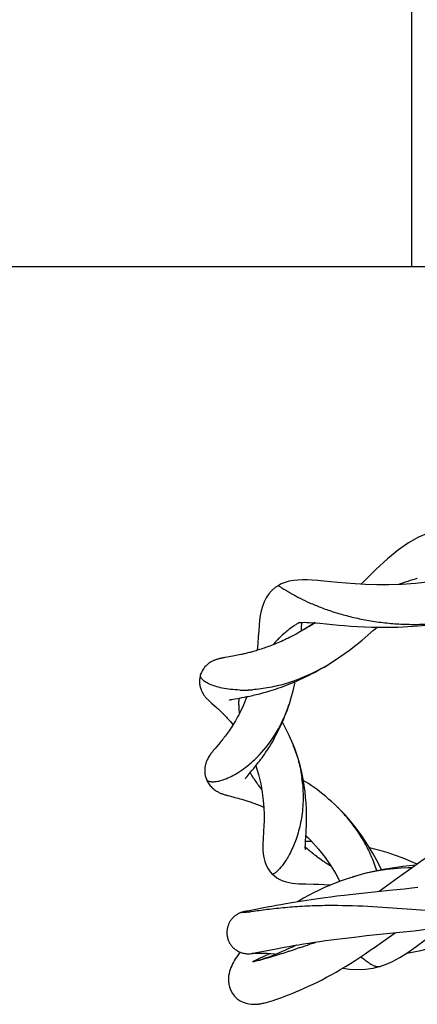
# Model space of a CAD drawing. Header units: millimetres. Extents: x 7 to 58.8, y 23.4 to 69.8.
# Tile 2 of 4: x 33.7 to 43.1, y 23.4 to 46.6. Entities that reach past the tile are written whole.
import ezdxf

# ---------------------------------------------------------------- set-up
doc = ezdxf.new("R2010")
doc.units = ezdxf.units.MM
doc.header["$LTSCALE"] = 6.046184
doc.layers.add('00_COMPONENTS', color=7, linetype='CONTINUOUS')

msp = doc.modelspace()

# ---------------------------------------------------------------- linework, layer by layer
at = {"layer": '00_COMPONENTS', "color": 7, "linetype": 'Continuous'}
for p, q in [((42.964, 40.789), (42.964, 69.789)), ((6.964, 40.789), (49.916, 40.789)), ((43.064, 33.439), (43.044, 33.433)), ((43.065, 33.438), (43.045, 33.432)), ((39.814, 33.276), (39.814, 33.276)), ((42.789, 33.354), (42.743, 33.339)), ((42.808, 33.358), (42.744, 33.338)), ((42.806, 33.359), (42.789, 33.354)), ((40.369, 32.314), (40.376, 32.372)), ((40.376, 32.372), (40.382, 32.413)), ((40.423, 32.242), (40.376, 32.214)), ((40.434, 32.249), (40.423, 32.242)), ((40.579, 32.339), (40.434, 32.249)), ((40.679, 32.408), (40.579, 32.339)), ((40.639, 32.369), (40.6, 32.346)), ((40.641, 32.37), (40.601, 32.347)), ((40.794, 32.391), (41.242, 32.348)), ((40.016, 32.023), (39.974, 32.003)), ((40.059, 32.044), (40.016, 32.023)), ((40.102, 32.066), (40.059, 32.044)), ((40.147, 32.088), (40.102, 32.066)), ((39.485, 31.806), (39.452, 31.795)), ((39.773, 31.915), (39.735, 31.899)), ((39.812, 31.931), (39.773, 31.915)), ((38.536, 31.579), (38.512, 31.575)), ((38.562, 31.584), (38.536, 31.579)), ((38.615, 31.593), (38.562, 31.584)), ((38.703, 31.609), (38.615, 31.593)), ((38.752, 31.618), (38.703, 31.609)), ((38.786, 31.624), (38.752, 31.618)), ((38.823, 31.631), (38.786, 31.624)), ((38.861, 31.638), (38.823, 31.631)), ((38.901, 31.646), (38.861, 31.638)), ((38.942, 31.655), (38.901, 31.646)), ((39.211, 31.722), (39.18, 31.713)), ((40.897, 31.361), (40.943, 31.388)), ((37.992, 31.184), (37.992, 31.184)), ((38.729, 30.598), (38.759, 30.604)), ((38.759, 30.604), (38.905, 30.63)), ((38.905, 30.63), (38.958, 30.64)), ((38.958, 30.64), (39.017, 30.651)), ((39.017, 30.651), (39.08, 30.664)), ((39.08, 30.664), (39.067, 30.628)), ((38.231, 30.528), (38.247, 30.513)), ((38.247, 30.513), (38.351, 30.421)), ((38.351, 30.421), (38.372, 30.402)), ((38.372, 30.402), (38.394, 30.382)), ((38.394, 30.382), (38.417, 30.36)), ((38.704, 30.593), (38.729, 30.598)), ((38.886, 30.471), (38.886, 30.462)), ((38.887, 30.56), (38.887, 30.554)), ((38.889, 30.56), (38.889, 30.554)), ((38.89, 30.47), (38.89, 30.461)), ((40.06, 30.433), (40.083, 30.503)), ((40.081, 30.497), (40.083, 30.503)), ((38.898, 30.306), (38.9, 30.297)), ((38.902, 30.305), (38.903, 30.296)), ((38.693, 30.075), (38.709, 30.055)), ((38.709, 30.055), (38.725, 30.036)), ((38.333, 29.445), (38.304, 29.41)), ((38.413, 29.54), (38.333, 29.445)), ((38.449, 29.584), (38.413, 29.54)), ((40.167, 29.538), (40.172, 29.525)), ((39.288, 29.031), (39.353, 28.829)), ((39.161, 28.876), (39.199, 28.922)), ((39.353, 28.829), (39.406, 28.612)), ((38.126, 28.719), (38.126, 28.719)), ((39.319, 28.621), (39.331, 28.605)), ((39.321, 28.621), (39.332, 28.606)), ((39.406, 28.612), (39.442, 28.409)), ((38.667, 28.325), (38.8, 28.291)), ((38.8, 28.291), (38.838, 28.281)), ((39.442, 28.409), (39.466, 28.22)), ((38.838, 28.281), (38.877, 28.271)), ((38.877, 28.271), (38.918, 28.26)), ((40.469, 27.391), (40.517, 27.344)), ((40.469, 27.39), (40.478, 27.382)), ((40.478, 27.382), (40.517, 27.344)), ((40.608, 27.251), (40.46, 27.254)), ((40.512, 27.349), (40.587, 27.273)), ((40.587, 27.273), (40.765, 27.076)), ((40.522, 27.067), (40.54, 27.051)), ((40.523, 27.067), (40.528, 27.062)), ((40.528, 27.062), (40.541, 27.051)), ((40.611, 26.992), (40.618, 26.986)), ((40.615, 26.994), (40.623, 26.988)), ((40.692, 26.928), (40.712, 26.912)), ((40.697, 26.93), (40.725, 26.908)), ((40.712, 26.912), (40.721, 26.906)), ((40.866, 26.8), (40.896, 26.78)), ((40.868, 26.801), (40.899, 26.781)), ((40.977, 26.726), (40.985, 26.72)), ((40.982, 26.727), (40.99, 26.721)), ((41.055, 26.675), (41.07, 26.666)), ((41.059, 26.676), (41.074, 26.667)), ((39.677, 26.487), (39.677, 26.487)), ((41.879, 26.504), (41.555, 26.411)), ((42.627, 26.389), (42.195, 26.072)), ((41.37, 25.983), (41.199, 25.963)), ((41.574, 26.006), (41.37, 25.983)), ((41.783, 26.029), (41.574, 26.006)), ((42.221, 26.075), (41.783, 26.029)), ((42.517, 26.106), (42.221, 26.075)), ((42.789, 26.134), (42.517, 26.106)), ((42.964, 26.154), (42.789, 26.134)), ((43.105, 26.17), (42.964, 26.154)), ((39.773, 25.746), (39.671, 25.726)), ((39.881, 25.765), (39.773, 25.746)), ((39.994, 25.785), (39.881, 25.765)), ((40.088, 25.802), (39.994, 25.785)), ((40.185, 25.818), (40.088, 25.802)), ((40.284, 25.834), (40.185, 25.818)), ((40.386, 25.85), (40.284, 25.834)), ((40.489, 25.866), (40.386, 25.85)), ((40.595, 25.882), (40.489, 25.866)), ((40.702, 25.897), (40.595, 25.882)), ((40.81, 25.912), (40.702, 25.897)), ((40.92, 25.927), (40.81, 25.912)), ((41.059, 25.945), (40.92, 25.927)), ((41.199, 25.963), (41.059, 25.945)), ((38.99, 25.595), (38.981, 25.593)), ((39.04, 25.605), (39.034, 25.604)), ((39.057, 25.607), (39.05, 25.606)), ((39.052, 25.606), (39.05, 25.606)), ((39.055, 25.607), (39.054, 25.606)), ((39.072, 25.609), (39.065, 25.608)), ((39.08, 25.611), (39.072, 25.609)), ((39.089, 25.612), (39.08, 25.611)), ((39.101, 25.615), (39.089, 25.612)), ((39.13, 25.62), (39.101, 25.615)), ((39.556, 25.704), (39.13, 25.62)), ((39.233, 25.606), (39.166, 25.598)), ((39.671, 25.726), (39.556, 25.704)), ((41.898, 25.036), (42.679, 25.117)), ((42.679, 25.117), (43.014, 25.153)), ((40.59, 24.842), (40.564, 24.833)), ((40.596, 24.844), (40.59, 24.842)), ((40.607, 24.848), (40.596, 24.844)), ((41.331, 24.971), (41.61, 25.004)), ((41.61, 25.004), (41.898, 25.036)), ((38.899, 24.656), (38.92, 24.647)), ((39.031, 24.616), (39.054, 24.613)), ((39.153, 24.611), (39.182, 24.615)), ((39.179, 24.615), (39.182, 24.615)), ((39.179, 24.614), (39.179, 24.614)), ((39.183, 24.615), (39.191, 24.616)), ((39.193, 24.616), (39.209, 24.619)), ((39.198, 24.617), (39.2, 24.617)), ((39.2, 24.617), (39.206, 24.618)), ((39.206, 24.618), (39.224, 24.62)), ((39.207, 24.618), (39.206, 24.618)), ((39.206, 24.618), (39.206, 24.618)), ((39.206, 24.618), (39.206, 24.618)), ((39.208, 24.618), (39.207, 24.618)), ((39.209, 24.619), (39.208, 24.618)), ((39.209, 24.619), (39.234, 24.623)), ((39.224, 24.62), (39.259, 24.622)), ((39.234, 24.623), (39.267, 24.628)), ((39.259, 24.622), (39.303, 24.624)), ((39.267, 24.628), (39.306, 24.636)), ((39.303, 24.624), (39.356, 24.626)), ((39.306, 24.636), (39.77, 24.727)), ((39.356, 24.626), (39.416, 24.626)), ((39.416, 24.626), (39.484, 24.625)), ((39.484, 24.625), (39.559, 24.622)), ((39.559, 24.622), (39.642, 24.616)), ((39.642, 24.616), (39.731, 24.608)), ((39.731, 24.608), (39.775, 24.603)), ((39.77, 24.727), (39.96, 24.763)), ((39.83, 24.595), (39.809, 24.588)), ((39.834, 24.596), (39.83, 24.595)), ((39.846, 24.6), (39.834, 24.596)), ((39.96, 24.763), (40.069, 24.783)), ((40.05, 24.664), (40.027, 24.657)), ((40.056, 24.666), (40.05, 24.664)), ((40.077, 24.672), (40.056, 24.666)), ((40.069, 24.783), (40.18, 24.803)), ((40.304, 24.746), (40.28, 24.738)), ((40.309, 24.748), (40.306, 24.747)), ((40.335, 24.756), (40.309, 24.748)), ((39.218, 24.419), (39.218, 24.42)), ((39.218, 24.419), (39.218, 24.419)), ((39.232, 24.42), (39.227, 24.419)), ((39.227, 24.419), (39.227, 24.419)), ((39.228, 24.429), (39.229, 24.43)), ((39.229, 24.43), (39.23, 24.43)), ((39.24, 24.421), (39.234, 24.42)), ((39.27, 24.451), (39.271, 24.452)), ((39.27, 24.451), (39.271, 24.452)), ((39.289, 24.433), (39.288, 24.433)), ((39.317, 24.44), (39.289, 24.433)), ((39.291, 24.433), (39.289, 24.433)), ((39.339, 24.484), (39.343, 24.486)), ((39.343, 24.486), (39.349, 24.489)), ((39.349, 24.489), (39.353, 24.491)), ((39.376, 24.457), (39.367, 24.455)), ((39.378, 24.458), (39.376, 24.457)), ((39.382, 24.459), (39.378, 24.458)), ((39.454, 24.484), (39.402, 24.466)), ((39.419, 24.521), (39.438, 24.529)), ((39.438, 24.53), (39.444, 24.532)), ((39.444, 24.532), (39.452, 24.536)), ((39.452, 24.536), (39.502, 24.558)), ((39.494, 24.492), (39.482, 24.488)), ((39.497, 24.493), (39.494, 24.492)), ((39.503, 24.495), (39.497, 24.493)), ((39.633, 24.547), (39.571, 24.524)), ((39.645, 24.538), (39.629, 24.533)), ((39.699, 24.572), (39.633, 24.547)), ((39.649, 24.539), (39.645, 24.538)), ((39.656, 24.541), (39.649, 24.539)), ((42.225, 24.316), (42.232, 24.318)), ((39.327, 23.424), (39.333, 23.425)), ((39.541, 23.465), (39.544, 23.466))]:
    msp.add_line(p, q, dxfattribs=at)
for points in [[(43.787, 34.638), (43.601, 34.596), (43.36, 34.521), (43.123, 34.419), (42.888, 34.287), (42.646, 34.119), (42.388, 33.907), (42.117, 33.656), (41.831, 33.378), (41.764, 33.314)], [(41.221, 33.354), (40.891, 33.384), (40.749, 33.396), (40.617, 33.406), (40.496, 33.412), (40.383, 33.413), (40.276, 33.409), (40.174, 33.398), (40.077, 33.38), (39.982, 33.353), (39.89, 33.317), (39.814, 33.276)], [(39.814, 33.276), (39.749, 33.232), (39.669, 33.164), (39.596, 33.084), (39.535, 32.994), (39.484, 32.896), (39.444, 32.79), (39.415, 32.681), (39.394, 32.573), (39.379, 32.463), (39.367, 32.342), (39.358, 32.21), (39.348, 32.069), (39.337, 31.919), (39.323, 31.754)], [(43.394, 33.364), (43.047, 33.328), (42.727, 33.307), (42.424, 33.299), (42.137, 33.3), (41.873, 33.308), (41.631, 33.321), (41.414, 33.337), (41.221, 33.354)], [(40.302, 32.406), (40.304, 32.406), (40.313, 32.408), (40.332, 32.41), (40.358, 32.412), (40.393, 32.413), (40.437, 32.414), (40.49, 32.412), (40.553, 32.409), (40.625, 32.405), (40.705, 32.399), (40.794, 32.391)], [(40.36, 32.205), (40.363, 32.247), (40.369, 32.314)], [(40.911, 31.369), (41.167, 31.528), (41.493, 31.757), (41.793, 31.992), (42.064, 32.227), (42.143, 32.3)], [(41.242, 32.348), (41.378, 32.337), (41.523, 32.326), (41.679, 32.317), (41.845, 32.308), (42.024, 32.302), (42.215, 32.299), (42.419, 32.299), (42.637, 32.303), (42.867, 32.313), (43.111, 32.33), (43.368, 32.354), (43.637, 32.387), (43.923, 32.43)], [(39.974, 32.003), (39.932, 31.984), (39.891, 31.966), (39.851, 31.948), (39.812, 31.931)], [(40.283, 32.161), (40.237, 32.136), (40.191, 32.112), (40.147, 32.088)], [(40.376, 32.214), (40.329, 32.187), (40.283, 32.161)], [(39.452, 31.795), (39.419, 31.784), (39.388, 31.774), (39.357, 31.764), (39.326, 31.755), (39.296, 31.746), (39.267, 31.738), (39.239, 31.73), (39.211, 31.722)], [(39.66, 31.87), (39.624, 31.856), (39.588, 31.843), (39.553, 31.83), (39.519, 31.818), (39.485, 31.806)], [(39.735, 31.899), (39.697, 31.884), (39.66, 31.87)], [(38.512, 31.575), (38.499, 31.572), (38.487, 31.57), (38.476, 31.567), (38.464, 31.565), (38.452, 31.562), (38.44, 31.559), (38.428, 31.556), (38.416, 31.553), (38.404, 31.55), (38.392, 31.546), (38.379, 31.543), (38.366, 31.539), (38.353, 31.534), (38.34, 31.529), (38.326, 31.524), (38.312, 31.519), (38.298, 31.513), (38.283, 31.506), (38.268, 31.499), (38.253, 31.491), (38.237, 31.482), (38.22, 31.472), (38.203, 31.461), (38.186, 31.449), (38.169, 31.436), (38.152, 31.422), (38.135, 31.407), (38.118, 31.39), (38.102, 31.373), (38.086, 31.355), (38.071, 31.335), (38.056, 31.315), (38.042, 31.294), (38.03, 31.272), (38.019, 31.251), (38.009, 31.229), (38, 31.206), (37.992, 31.184)], [(39.18, 31.713), (39.157, 31.707), (39.131, 31.701), (39.106, 31.694), (39.081, 31.688), (39.057, 31.682), (39.033, 31.676), (39.009, 31.671), (38.987, 31.665), (38.964, 31.66), (38.942, 31.655)], [(39.08, 30.664), (39.114, 30.67), (39.148, 30.678), (39.184, 30.686), (39.222, 30.694), (39.261, 30.703), (39.302, 30.712), (39.344, 30.723), (39.387, 30.734), (39.432, 30.746), (39.478, 30.758), (39.526, 30.771), (39.575, 30.786), (39.624, 30.8), (39.676, 30.816), (39.728, 30.833), (39.781, 30.851), (39.836, 30.869), (39.893, 30.889), (39.95, 30.91), (40.009, 30.933), (40.069, 30.956), (40.131, 30.981), (40.195, 31.007), (40.26, 31.035), (40.326, 31.065), (40.394, 31.096), (40.462, 31.128), (40.532, 31.163), (40.603, 31.199), (40.675, 31.236), (40.748, 31.276), (40.822, 31.317), (40.897, 31.361)], [(37.992, 31.184), (37.989, 31.177), (37.983, 31.155), (37.978, 31.133), (37.973, 31.111), (37.97, 31.089), (37.967, 31.065), (37.966, 31.041), (37.965, 31.017), (37.966, 30.993), (37.968, 30.969), (37.97, 30.944), (37.974, 30.92), (37.979, 30.897), (37.986, 30.873), (37.993, 30.85), (38.001, 30.828), (38.009, 30.807), (38.018, 30.787), (38.028, 30.768), (38.038, 30.75), (38.048, 30.733), (38.057, 30.717), (38.067, 30.702), (38.078, 30.688), (38.088, 30.675), (38.097, 30.663), (38.107, 30.651), (38.116, 30.641), (38.125, 30.631), (38.133, 30.621), (38.142, 30.612), (38.15, 30.604), (38.159, 30.595), (38.167, 30.587), (38.175, 30.58), (38.183, 30.572), (38.191, 30.564), (38.198, 30.557), (38.206, 30.55), (38.214, 30.542), (38.231, 30.528)], [(40.081, 30.497), (40.117, 30.614), (40.168, 30.798), (40.211, 30.975), (40.22, 31.018)], [(39.067, 30.628), (39.043, 30.566), (39.018, 30.506), (38.992, 30.448), (38.966, 30.392), (38.941, 30.338), (38.914, 30.285), (38.888, 30.235), (38.862, 30.186), (38.836, 30.139), (38.81, 30.094), (38.784, 30.05), (38.758, 30.009), (38.733, 29.969), (38.708, 29.931), (38.684, 29.895), (38.66, 29.86), (38.637, 29.827), (38.614, 29.796), (38.592, 29.765), (38.57, 29.736), (38.549, 29.708), (38.528, 29.681), (38.507, 29.655), (38.487, 29.63), (38.468, 29.606), (38.449, 29.584)], [(38.667, 30.585), (38.668, 30.586), (38.669, 30.586), (38.673, 30.587), (38.678, 30.588), (38.685, 30.589), (38.694, 30.591), (38.704, 30.593)], [(39.199, 28.922), (39.22, 28.946), (39.241, 28.972), (39.263, 28.999), (39.285, 29.027), (39.308, 29.056), (39.332, 29.087), (39.356, 29.119), (39.382, 29.153), (39.408, 29.188), (39.436, 29.225), (39.463, 29.264), (39.492, 29.305), (39.52, 29.347), (39.55, 29.391), (39.58, 29.437), (39.61, 29.485), (39.641, 29.535), (39.672, 29.587), (39.703, 29.641), (39.734, 29.697), (39.765, 29.755), (39.796, 29.814), (39.827, 29.876), (39.858, 29.939), (39.888, 30.004), (39.918, 30.071), (39.948, 30.139), (39.977, 30.21), (40.005, 30.282), (40.033, 30.357), (40.06, 30.433)], [(38.417, 30.36), (38.441, 30.338), (38.453, 30.327), (38.466, 30.315), (38.478, 30.303), (38.491, 30.29), (38.504, 30.277), (38.518, 30.264), (38.531, 30.25), (38.545, 30.236)], [(38.545, 30.236), (38.559, 30.222), (38.573, 30.208), (38.587, 30.193), (38.601, 30.177), (38.616, 30.161), (38.631, 30.145), (38.646, 30.128), (38.661, 30.111), (38.677, 30.093), (38.693, 30.075)], [(38.725, 30.036), (38.741, 30.016), (38.754, 30.001)], [(40.167, 29.538), (40.138, 29.61), (40.108, 29.679), (40.077, 29.747), (40.046, 29.814), (40.014, 29.878), (39.982, 29.941), (39.949, 30.003), (39.916, 30.062), (39.915, 30.064)], [(40.403, 28.72), (40.371, 28.878), (40.332, 29.04), (40.284, 29.207), (40.227, 29.377), (40.172, 29.525)], [(38.304, 29.41), (38.29, 29.393), (38.276, 29.376), (38.262, 29.358), (38.248, 29.34), (38.234, 29.322), (38.221, 29.303), (38.207, 29.284), (38.193, 29.263), (38.179, 29.24), (38.166, 29.216), (38.152, 29.19), (38.14, 29.163), (38.127, 29.134), (38.116, 29.103), (38.106, 29.069), (38.098, 29.033), (38.092, 28.996), (38.089, 28.958), (38.087, 28.92), (38.089, 28.881), (38.093, 28.842), (38.101, 28.803), (38.111, 28.762), (38.126, 28.719)], [(39.039, 28.73), (39.038, 28.728), (39.037, 28.726), (39.038, 28.727), (39.04, 28.73), (39.044, 28.736), (39.049, 28.743), (39.056, 28.752), (39.065, 28.762), (39.075, 28.774), (39.086, 28.787)], [(39.086, 28.787), (39.112, 28.818), (39.161, 28.876)], [(38.126, 28.719), (38.132, 28.706), (38.143, 28.681), (38.155, 28.657), (38.169, 28.633), (38.184, 28.61), (38.2, 28.588), (38.217, 28.566), (38.236, 28.546), (38.254, 28.526), (38.273, 28.509), (38.292, 28.492), (38.311, 28.477), (38.33, 28.463), (38.349, 28.45), (38.368, 28.439), (38.386, 28.428), (38.403, 28.419), (38.42, 28.41), (38.437, 28.402), (38.454, 28.394), (38.47, 28.387), (38.487, 28.381), (38.502, 28.375), (38.518, 28.369), (38.533, 28.364), (38.548, 28.359), (38.563, 28.355), (38.578, 28.35), (38.592, 28.346), (38.607, 28.342), (38.622, 28.338), (38.637, 28.333), (38.667, 28.325)], [(40.473, 27.454), (40.476, 27.535), (40.48, 27.62), (40.482, 27.712), (40.484, 27.812), (40.483, 27.92), (40.48, 28.036), (40.474, 28.16), (40.463, 28.289), (40.449, 28.425), (40.429, 28.569), (40.403, 28.72)], [(40.527, 28.617), (40.46, 28.66), (40.408, 28.692)], [(41.216, 28.058), (41.142, 28.129), (41.074, 28.192), (41.005, 28.253), (40.937, 28.311), (40.868, 28.367), (40.8, 28.421), (40.731, 28.474), (40.663, 28.524), (40.594, 28.571), (40.527, 28.617)], [(38.918, 28.26), (38.961, 28.247), (38.984, 28.241), (39.007, 28.234), (39.03, 28.227), (39.055, 28.22), (39.079, 28.212), (39.105, 28.204), (39.131, 28.195), (39.157, 28.186), (39.184, 28.177), (39.212, 28.167), (39.24, 28.156), (39.269, 28.146), (39.298, 28.134), (39.328, 28.123), (39.358, 28.11), (39.389, 28.097), (39.421, 28.084), (39.453, 28.07), (39.478, 28.058)], [(39.466, 28.22), (39.479, 28.047), (39.484, 27.891)], [(42.25, 26.586), (42.2, 26.69), (42.132, 26.823), (42.055, 26.961), (41.97, 27.106), (41.875, 27.255), (41.77, 27.409), (41.654, 27.565), (41.528, 27.722), (41.39, 27.878), (41.24, 28.035), (41.214, 28.06)], [(39.484, 27.891), (39.483, 27.748), (39.479, 27.618), (39.474, 27.501), (39.462, 27.3)], [(44.884, 27.831), (44.686, 27.724), (44.495, 27.618), (44.31, 27.511), (44.131, 27.405), (43.958, 27.299), (43.79, 27.193), (43.628, 27.088), (43.472, 26.984), (43.321, 26.881), (43.173, 26.779), (43.031, 26.679), (42.893, 26.581), (42.627, 26.389)], [(40.461, 27.257), (40.468, 27.38), (40.473, 27.454)], [(39.462, 27.3), (39.458, 27.214), (39.456, 27.132), (39.457, 27.048), (39.463, 26.962), (39.476, 26.874), (39.499, 26.783), (39.534, 26.693), (39.579, 26.609), (39.632, 26.537), (39.677, 26.487)], [(40.455, 27.075), (40.457, 27.069), (40.457, 27.065), (40.457, 27.069), (40.456, 27.08), (40.455, 27.1), (40.455, 27.127), (40.456, 27.164), (40.458, 27.207), (40.461, 27.257)], [(40.765, 27.076), (40.922, 26.876), (41.057, 26.68), (41.173, 26.491), (41.27, 26.313)], [(43.085, 26.717), (42.938, 26.785), (42.756, 26.86), (42.579, 26.926), (42.407, 26.984), (42.242, 27.034), (42.082, 27.076), (41.972, 27.102)], [(43.052, 26.694), (42.747, 26.665), (42.298, 26.596), (41.879, 26.504)], [(39.677, 26.487), (39.72, 26.449), (39.787, 26.4), (39.857, 26.359), (39.929, 26.328), (40.002, 26.304), (40.075, 26.287), (40.147, 26.274), (40.222, 26.266), (40.3, 26.26), (40.38, 26.256), (40.465, 26.253), (40.658, 26.249)], [(41.897, 26.505), (41.741, 26.466), (41.574, 26.417)], [(42.963, 26.631), (42.879, 26.63), (42.712, 26.623), (42.545, 26.61), (42.38, 26.592), (42.217, 26.569), (42.056, 26.54), (41.897, 26.505)], [(41.574, 26.417), (41.44, 26.374), (41.297, 26.324), (41.158, 26.271), (41.023, 26.217), (40.893, 26.16), (40.767, 26.102), (40.645, 26.042), (40.528, 25.981), (40.416, 25.92), (40.309, 25.858), (40.265, 25.831)], [(40.658, 26.249), (40.771, 26.246), (40.892, 26.242), (41.025, 26.234), (41.058, 26.231)], [(43.014, 25.153), (43.187, 25.173), (43.362, 25.194), (43.54, 25.217), (43.719, 25.243), (43.901, 25.271), (44.088, 25.303), (44.277, 25.339), (44.47, 25.38), (44.668, 25.427), (44.869, 25.48), (45.073, 25.542), (45.278, 25.613), (45.484, 25.693), (45.693, 25.785), (45.908, 25.89)], [(38.981, 25.593), (38.98, 25.592), (38.969, 25.589), (38.958, 25.586), (38.946, 25.582), (38.934, 25.578), (38.922, 25.573), (38.91, 25.568), (38.898, 25.563), (38.886, 25.557), (38.874, 25.55), (38.862, 25.544), (38.85, 25.537), (38.838, 25.529), (38.826, 25.521), (38.814, 25.512), (38.802, 25.504), (38.79, 25.494), (38.779, 25.485), (38.768, 25.474), (38.757, 25.464), (38.746, 25.453), (38.736, 25.442), (38.726, 25.43), (38.716, 25.418), (38.707, 25.406), (38.698, 25.393), (38.689, 25.38), (38.681, 25.367), (38.673, 25.353), (38.665, 25.339), (38.658, 25.324), (38.651, 25.309), (38.645, 25.294), (38.639, 25.279), (38.634, 25.263), (38.629, 25.247), (38.625, 25.231), (38.621, 25.215), (38.618, 25.198), (38.615, 25.181), (38.613, 25.164), (38.611, 25.147), (38.61, 25.129), (38.61, 25.112), (38.61, 25.094), (38.611, 25.075), (38.612, 25.057), (38.615, 25.039), (38.617, 25.021), (38.621, 25.003), (38.625, 24.986), (38.63, 24.968), (38.635, 24.951), (38.642, 24.933), (38.649, 24.916), (38.656, 24.898), (38.665, 24.881), (38.674, 24.863), (38.684, 24.846), (38.695, 24.83), (38.707, 24.814), (38.719, 24.798), (38.732, 24.782), (38.745, 24.767), (38.76, 24.753), (38.774, 24.738), (38.79, 24.725), (38.807, 24.712), (38.824, 24.699), (38.842, 24.687), (38.86, 24.676), (38.879, 24.666), (38.899, 24.656)], [(39.034, 25.604), (39.03, 25.603), (39.027, 25.603), (39.022, 25.602), (39.017, 25.601), (39.009, 25.599), (39, 25.597), (38.99, 25.595)], [(39.049, 25.606), (39.046, 25.606), (39.04, 25.605)], [(39.066, 25.608), (39.064, 25.608), (39.057, 25.607)], [(39.065, 25.608), (39.06, 25.607), (39.058, 25.607)], [(39.544, 23.466), (39.589, 23.478), (39.643, 23.494), (39.7, 23.512), (39.762, 23.532), (39.829, 23.555), (39.901, 23.58), (39.977, 23.608), (40.059, 23.64), (40.146, 23.674), (40.236, 23.711), (40.33, 23.751), (40.431, 23.796), (40.534, 23.843), (40.638, 23.892), (40.743, 23.944), (40.85, 23.999), (40.958, 24.056), (41.067, 24.116), (41.178, 24.178), (41.29, 24.244), (41.402, 24.312), (41.516, 24.382), (41.631, 24.455), (41.747, 24.531), (41.864, 24.609), (41.984, 24.691), (42.105, 24.775), (42.228, 24.862), (42.355, 24.952), (42.567, 25.105)], [(42.225, 24.316), (42.344, 24.357), (42.506, 24.428), (42.681, 24.522), (42.867, 24.641), (43.063, 24.78), (43.273, 24.939), (43.641, 25.232)], [(40.248, 24.815), (40.237, 24.809), (40.152, 24.768), (40.07, 24.73), (39.99, 24.694), (39.913, 24.66), (39.84, 24.629), (39.768, 24.6), (39.699, 24.572)], [(40.18, 24.803), (40.296, 24.823), (40.416, 24.842), (40.54, 24.862)], [(40.54, 24.862), (40.666, 24.882), (40.796, 24.9), (40.927, 24.919), (41.061, 24.937), (41.195, 24.955), (41.331, 24.971)], [(38.917, 24.648), (38.903, 24.63), (38.872, 24.585), (38.843, 24.541), (38.816, 24.498), (38.79, 24.456), (38.767, 24.414), (38.745, 24.372), (38.724, 24.329), (38.706, 24.286), (38.689, 24.241), (38.674, 24.193), (38.661, 24.143), (38.651, 24.089), (38.646, 24.03), (38.645, 23.965), (38.653, 23.897), (38.67, 23.824), (38.699, 23.748), (38.739, 23.676), (38.791, 23.609), (38.853, 23.551), (38.92, 23.504), (38.99, 23.469), (39.061, 23.444), (39.129, 23.429), (39.191, 23.421), (39.248, 23.42), (39.301, 23.422), (39.327, 23.424)], [(38.92, 24.647), (38.941, 24.639), (38.963, 24.632), (38.985, 24.625), (39.008, 24.62), (39.031, 24.616)], [(39.054, 24.613), (39.077, 24.61), (39.102, 24.61), (39.127, 24.61), (39.153, 24.611)], [(39.502, 24.558), (39.606, 24.605), (39.633, 24.617)], [(42.841, 24.624), (42.933, 24.638), (43.051, 24.661), (43.178, 24.69), (43.476, 24.762)], [(39.219, 24.419), (39.219, 24.422), (39.224, 24.426), (39.229, 24.429)], [(39.227, 24.419), (39.224, 24.419), (39.219, 24.419)], [(39.288, 24.433), (39.263, 24.426), (39.244, 24.422), (39.24, 24.421)], [(39.402, 24.466), (39.356, 24.452), (39.318, 24.441)], [(39.571, 24.524), (39.511, 24.503), (39.454, 24.484)], [(41.335, 24.271), (41.492, 24.25), (41.684, 24.238), (41.874, 24.246), (42.055, 24.273), (42.225, 24.317)], [(39.333, 23.425), (39.344, 23.426), (39.396, 23.433), (39.447, 23.443)], [(39.447, 23.443), (39.496, 23.454), (39.541, 23.465)]]:
    msp.add_lwpolyline(points, dxfattribs=at)
for centre, radius, start, end in [((45.522, 25), 8.789, 106.3737, 107.9986), ((45.475, 25.158), 8.625, 106.0439, 106.231), ((45.64, 24.636), 9.172, 108.4129, 109.059), ((41.62, 30.225), 2.545, 125.1373, 129.4496), ((41.677, 30.144), 2.644, 124.6866, 125.151), ((41.724, 30.076), 2.726, 122.6987, 124.6758), ((41.8, 29.958), 2.867, 121.3039, 122.6932), ((47.735, 20.047), 14.219, 120.1198, 120.9004), ((47.965, 19.65), 14.678, 119.708, 119.9442), ((41.468, 30.402), 2.311, 134.9515, 139.4551), ((41.48, 30.39), 2.328, 134.4572, 134.9538), ((41.517, 30.352), 2.381, 129.9655, 134.4351), ((41.553, 30.309), 2.438, 129.4882, 129.9741), ((41.476, 30.396), 2.321, 139.4585, 140.1298), ((40.151, 30.51), 1.265, 174.6212, 177.7216), ((38.993, 33.749), 2.93, 268.5451, 270.3665), ((38.991, 33.905), 3.087, 270.3734, 272.1756), ((38.985, 34.058), 3.239, 272.1829, 273.969), ((40.231, 30.506), 1.346, 177.9491, 178.6232), ((40.294, 30.505), 1.408, 178.632, 181.3799), ((40.45, 30.508), 1.564, 181.6827, 184.2197), ((40.566, 30.516), 1.68, 184.1894, 184.752), ((40.674, 30.525), 1.789, 184.7625, 187.0364), ((36.915, 31.528), 3.329, 340.123, 341.9575), ((40.885, 30.55), 2.002, 187.2626, 188.0168), ((37.426, 31.12), 2.672, 308.7141, 314.7493), ((40.939, 29.861), 2.038, 208.9643, 209.8422), ((40.994, 29.893), 2.101, 209.8427, 210.7824), ((41.067, 29.936), 2.187, 210.7847, 212.0258), ((41.13, 29.975), 2.26, 212.0217, 212.4817), ((37.101, 28.315), 3.302, 5.2343, 7.5566), ((38.634, 25.419), 3.692, 44.0744, 45.6124), ((38.647, 25.432), 3.674, 42.9974, 44.0743), ((42.713, 29.582), 3.335, 227.3739, 228.9482), ((42.849, 29.739), 3.543, 229.349, 230.8344), ((43.034, 29.966), 3.836, 230.9744, 232.3779), ((43.382, 30.423), 4.41, 232.8849, 235.225), ((43.842, 31.083), 5.215, 235.5967, 236.6694), ((44.171, 31.582), 5.812, 236.7656, 237.5783), ((37.592, 37.779), 12.282, 277.0883, 277.3599), ((32.517, 48.395), 24.898, 288.2991, 288.856), ((32.541, 48.325), 24.823, 288.9615, 289.2642), ((28.041, 62.495), 39.692, 287.0156, 287.2467), ((29.672, 57.282), 34.23, 287.2917, 287.6101), ((31.941, 50.156), 26.75, 287.7071, 288.1626), ((39.325, 24.273), 0.184, 120.6799, 121.4167), ((39.904, 23.176), 1.424, 116.4252, 116.5761), ((40.003, 22.976), 1.647, 116.2094, 116.3699), ((43.265, 16.031), 9.32, 114.3695, 114.8142), ((35.213, 38.801), 14.935, 286.2079, 286.6077), ((31.961, 49.669), 26.28, 286.6773, 286.9637), ((42.17, 24.507), 0.199, 280.9959, 286.0115)]:
    msp.add_arc(centre, radius, start, end, dxfattribs=at)
for points, knots in [([(39.814, 33.276), (39.815, 33.277), (39.819, 33.277), (39.829, 33.274), (39.846, 33.264), (39.873, 33.247), (39.91, 33.224), (39.956, 33.194), (40.012, 33.159), (40.079, 33.12), (40.156, 33.076), (40.243, 33.028), (40.376, 32.959), (40.567, 32.868), (40.822, 32.762), (41.112, 32.659), (41.431, 32.566), (41.775, 32.486), (42.139, 32.424), (42.516, 32.382), (42.902, 32.363), (43.42, 32.37), (43.808, 32.411), (44.063, 32.454)], [0, 0, 0, 0, 0.000883, 0.002274, 0.006905, 0.014118, 0.023932, 0.036346, 0.051359, 0.068939, 0.088971, 0.111333, 0.135905, 0.191222, 0.254072, 0.323698, 0.399211, 0.47938, 0.56301, 0.649053, 0.736545, 0.824642, 1, 1, 1, 1]), ([(40.911, 31.369), (40.636, 31.208), (40.206, 31.017), (39.624, 30.872), (39.344, 30.836), (39.209, 30.826)], [0, 0, 0, 0, 0.530725, 0.775369, 1, 1, 1, 1]), ([(38.918, 30.82), (38.844, 30.821), (38.704, 30.831), (38.508, 30.86), (38.341, 30.902), (38.205, 30.953), (38.101, 31.008), (38.037, 31.06), (38.005, 31.102), (37.992, 31.131), (37.986, 31.158), (37.989, 31.176), (37.992, 31.184)], [0, 0, 0, 0, 0.208962, 0.394889, 0.556803, 0.693271, 0.803349, 0.887963, 0.921815, 0.9509, 0.976384, 1, 1, 1, 1]), ([(39.307, 29.223), (39.466, 29.381), (39.757, 29.749), (39.965, 30.17), (40.046, 30.396)], [0, 0, 0, 0, 0.48285, 1, 1, 1, 1]), ([(40.172, 29.525), (40.222, 29.399), (40.305, 29.144), (40.357, 28.881), (40.374, 28.749)], [0, 0, 0, 0, 0.502534, 1, 1, 1, 1]), ([(38.126, 28.719), (38.129, 28.711), (38.139, 28.697), (38.161, 28.681), (38.192, 28.669), (38.23, 28.661), (38.275, 28.659), (38.348, 28.663), (38.456, 28.684), (38.599, 28.732), (38.758, 28.806), (38.928, 28.908), (39.04, 28.99), (39.097, 29.036)], [0, 0, 0, 0, 0.021802, 0.046542, 0.075949, 0.111101, 0.152553, 0.200421, 0.315003, 0.45379, 0.615399, 0.798334, 1, 1, 1, 1]), ([(39.223, 28.761), (39.231, 28.75), (39.261, 28.702), (39.294, 28.655), (39.319, 28.621)], [0, 0, 0, 0, 0.245719, 1, 1, 1, 1]), ([(39.331, 28.605), (39.339, 28.595), (39.37, 28.553), (39.403, 28.512), (39.428, 28.481)], [0, 0, 0, 0, 0.246071, 1, 1, 1, 1]), ([(40.389, 28.616), (40.404, 28.458), (40.408, 28.222), (40.382, 27.916), (40.337, 27.637), (40.253, 27.325), (40.137, 27.048), (40.035, 26.864), (39.963, 26.753), (39.894, 26.661), (39.839, 26.598), (39.798, 26.558), (39.772, 26.534), (39.748, 26.515), (39.728, 26.501), (39.71, 26.491), (39.696, 26.486), (39.685, 26.484), (39.679, 26.486), (39.677, 26.487)], [0, 0, 0, 0, 0.202732, 0.299572, 0.392375, 0.56352, 0.711596, 0.775427, 0.831956, 0.880878, 0.921775, 0.939041, 0.954106, 0.966964, 0.97762, 0.986103, 0.992495, 0.996967, 1, 1, 1, 1]), ([(42.14, 26.561), (42.101, 26.683), (42.008, 26.927), (41.828, 27.281), (41.605, 27.624), (41.428, 27.836), (41.334, 27.938)], [0, 0, 0, 0, 0.23811, 0.486333, 0.741247, 1, 1, 1, 1]), ([(45.82, 25.848), (45.725, 25.804), (45.526, 25.728), (45.207, 25.648), (44.866, 25.601), (44.503, 25.581), (44.118, 25.582), (43.565, 25.606), (42.833, 25.664), (41.918, 25.73), (41.133, 25.75), (40.504, 25.733), (40.047, 25.703), (39.624, 25.659), (39.356, 25.622), (39.233, 25.606)], [0, 0, 0, 0, 0.047339, 0.096404, 0.148061, 0.202772, 0.260759, 0.322, 0.453192, 0.59293, 0.736543, 0.808019, 0.877812, 0.943638, 1, 1, 1, 1]), ([(38.972, 25.578), (38.97, 25.578), (38.967, 25.578), (38.963, 25.579), (38.96, 25.579), (38.958, 25.58), (38.956, 25.581), (38.957, 25.583), (38.958, 25.584), (38.96, 25.585), (38.961, 25.586)], [0, 0, 0, 0, 0.246777, 0.438913, 0.579418, 0.67387, 0.734503, 0.791732, 0.876628, 1, 1, 1, 1]), ([(38.961, 25.586), (38.963, 25.587), (38.97, 25.59), (38.977, 25.592), (38.981, 25.593)], [0, 0, 0, 0, 0.405377, 1, 1, 1, 1]), ([(39.039, 25.582), (39.026, 25.581), (39.003, 25.579), (38.981, 25.578), (38.972, 25.578)], [0, 0, 0, 0, 0.599511, 1, 1, 1, 1]), ([(39.108, 25.59), (39.102, 25.589), (39.079, 25.587), (39.056, 25.584), (39.039, 25.582)], [0, 0, 0, 0, 0.273925, 1, 1, 1, 1]), ([(39.232, 24.431), (39.234, 24.432), (39.245, 24.439), (39.257, 24.445), (39.267, 24.45)], [0, 0, 0, 0, 0.202215, 1, 1, 1, 1]), ([(39.275, 24.454), (39.28, 24.456), (39.301, 24.467), (39.322, 24.476), (39.338, 24.484)], [0, 0, 0, 0, 0.223095, 1, 1, 1, 1]), ([(39.367, 24.455), (39.36, 24.453), (39.336, 24.446), (39.312, 24.439), (39.294, 24.434)], [0, 0, 0, 0, 0.290103, 1, 1, 1, 1]), ([(41.763, 24.541), (41.797, 24.514), (41.86, 24.463), (41.951, 24.396), (42.032, 24.346), (42.086, 24.323), (42.111, 24.317)], [0, 0, 0, 0, 0.313418, 0.583384, 0.8107, 1, 1, 1, 1]), ([(42.111, 24.317), (42.127, 24.312), (42.16, 24.307), (42.193, 24.309), (42.208, 24.312)], [0, 0, 0, 0, 0.513822, 1, 1, 1, 1]), ([(39.333, 23.425), (39.342, 23.426), (39.381, 23.43), (39.419, 23.437), (39.448, 23.443)], [0, 0, 0, 0, 0.240221, 1, 1, 1, 1]), ([(39.448, 23.443), (39.456, 23.445), (39.487, 23.451), (39.518, 23.459), (39.541, 23.465)], [0, 0, 0, 0, 0.243721, 1, 1, 1, 1])]:
    msp.add_open_spline(points, degree=3, knots=knots, dxfattribs=at)

doc.saveas('drawing.dxf')
